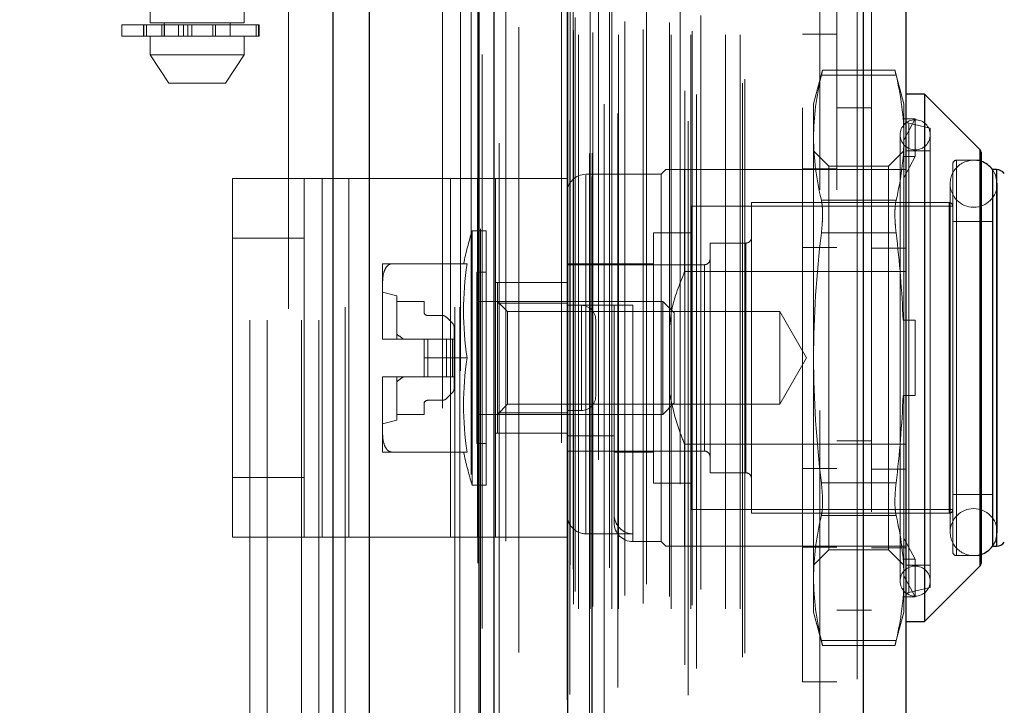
# Model space of a CAD drawing. Header units: inches. Extents: x 0.2 to 10.8, y 0.2 to 8.2.
# Tile 26 of 103: x 2.21 to 2.381, y 3.811 to 3.93. Entities that reach past the tile are written whole.
import ezdxf

# ---------------------------------------------------------------- set-up
doc = ezdxf.new("R2010")
doc.units = ezdxf.units.IN
doc.header["$MEASUREMENT"] = 0
doc.linetypes.add('HIDDEN', pattern=[0.07500000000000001, 0.05, -0.025])
doc.layers.add('DIMENSIONS', color=140, linetype='Continuous')
doc.styles.add('SLDTEXTSTYLE0', font='TXT', dxfattribs={"width": 0.7})
doc.dimstyles.new('SLDDIMSTYLE1', dxfattribs={"dimtxt": 0.0849609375, "dimasz": 0.13, "dimexe": 0, "dimexo": 0.0625, "dimgap": 0.021240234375, "dimtad": 0, "dimtih": 1, "dimtoh": 1, "dimlfac": 12, "dimrnd": 1e-09, "dimzin": 12, "dimdsep": 46, "dimtxsty": 'SLDTEXTSTYLE0', "dimsah": 1, "dimcen": 0.09, "dimadec": 0, "dimazin": 3, "dimtfac": 1, "dimtmove": 0, "dimatfit": 0, "dimfxl": 0, "dimfrac": 2, "dimtolj": 1, "dimtzin": 12, "dimarcsym": 0})

# ---------------------------------------------------------------- blocks, each defined once
blk = doc.blocks.new('_D_12')
at = {"layer": 'DIMENSIONS'}
for p, q in [((2.479845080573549, 3.726178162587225), (2.479845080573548, 3.976178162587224)), ((2.211951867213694, 3.726178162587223), (2.604845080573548, 3.726178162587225)), ((2.316477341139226, 3.57434482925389), (2.604845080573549, 3.574344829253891)), ((2.479845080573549, 3.357344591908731), (2.479845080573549, 3.57434482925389)), ((2.599704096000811, 3.357344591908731), (2.479845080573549, 3.357344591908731)), ((2.752896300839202, 3.357344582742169), (2.724366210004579, 3.357344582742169)), ((2.724366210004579, 3.357344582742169), (2.724366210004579, 3.222313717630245)), ((3.005365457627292, 3.357344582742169), (3.033895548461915, 3.357344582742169)), ((3.033895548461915, 3.357344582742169), (3.033895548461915, 3.222313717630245)), ((2.724366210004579, 3.222313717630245), (2.752896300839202, 3.222313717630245)), ((3.033895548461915, 3.222313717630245), (3.005365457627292, 3.222313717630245))]:
    blk.add_line(p, q, dxfattribs=at)
for points in [[(2.479845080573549, 3.726178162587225), (2.499845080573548, 3.856178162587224), (2.459845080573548, 3.856178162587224)], [(2.479845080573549, 3.57434482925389), (2.45984508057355, 3.444344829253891), (2.49984508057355, 3.444344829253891)]]:
    blk.add_solid(points, dxfattribs=at)
at = {"layer": 'DIMENSIONS', "char_height": 0.08333333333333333, "attachment_point": 1, "style": 'SLDTEXTSTYLE0'}
for s, insert in [('1.82', (2.752896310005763, 3.483786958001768)), ('46.3', (2.752896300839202, 3.329736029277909))]:
    blk.add_mtext(s, dxfattribs=dict(at, insert=insert))

msp = doc.modelspace()

# ---------------------------------------------------------------- linework, layer by layer
at = {"color": 7, "linetype": 'Continuous', "lineweight": 25}
for p, q in [((2.264355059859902, 3.580344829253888), (2.264355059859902, 5.192840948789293)), ((2.270719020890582, 3.580344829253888), (2.270719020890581, 5.191660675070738)), ((2.289794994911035, 3.580344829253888), (2.289794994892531, 5.182687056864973)), ((2.292431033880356, 3.580344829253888), (2.292431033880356, 5.182428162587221)), ((2.305234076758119, 5.156724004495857), (2.305234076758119, 3.606449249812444)), ((2.35675502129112, 5.147639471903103), (2.356755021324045, 3.615533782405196)), ((2.364192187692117, 5.144694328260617), (2.364192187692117, 3.618478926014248)), ((2.367473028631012, 3.917446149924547), (2.364192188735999, 3.917446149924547)), ((2.377123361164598, 3.907795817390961), (2.367473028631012, 3.917446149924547)), ((2.367473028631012, 3.917446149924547), (2.367473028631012, 3.825582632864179)), ((2.377123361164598, 3.907795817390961), (2.377123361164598, 3.835232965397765)), ((2.377315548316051, 3.907331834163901), (2.377315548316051, 3.835696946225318)), ((2.379284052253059, 3.904322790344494), (2.379284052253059, 3.838705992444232)), ((2.380024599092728, 3.904322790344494), (2.379313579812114, 3.904322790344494)), ((2.380024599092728, 3.904322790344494), (2.380024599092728, 3.838705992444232)), ((2.379313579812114, 3.838705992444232), (2.380024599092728, 3.838705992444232)), ((2.367473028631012, 3.825582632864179), (2.377123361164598, 3.835232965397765)), ((2.364192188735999, 3.825582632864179), (2.367473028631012, 3.825582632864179))]:
    msp.add_line(p, q, dxfattribs=at)
at = {"color": 7, "linetype": 'HIDDEN', "lineweight": 18}
for p, q in [((2.264355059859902, 5.192840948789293), (2.264355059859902, 3.580344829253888)), ((2.264355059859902, 5.192840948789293), (2.264355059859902, 3.580344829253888)), ((2.264355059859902, 3.580344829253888), (2.264355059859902, 5.192840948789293)), ((2.266476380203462, 3.580344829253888), (2.266476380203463, 5.191660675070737)), ((2.266476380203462, 3.580344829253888), (2.266476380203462, 5.191660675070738)), ((2.270719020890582, 3.580344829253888), (2.270719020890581, 5.191660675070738)), ((2.285552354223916, 3.580344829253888), (2.285552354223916, 5.182687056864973)), ((2.285552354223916, 3.580344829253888), (2.285552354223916, 5.182687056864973)), ((2.286431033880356, 3.580344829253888), (2.286431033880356, 5.182428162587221)), ((2.289794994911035, 3.580344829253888), (2.289794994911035, 5.182687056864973)), ((2.2900492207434, 3.593978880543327), (2.2900492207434, 5.169194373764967)), ((2.3094595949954, 3.60311520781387), (2.3094595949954, 5.160058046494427)), ((2.309459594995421, 3.603115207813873), (2.309459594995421, 5.160058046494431)), ((2.304192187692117, 5.156724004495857), (2.304192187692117, 3.606449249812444)), ((2.309034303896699, 3.607119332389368), (2.309034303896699, 5.156053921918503)), ((2.309543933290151, 3.607209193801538), (2.309543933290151, 5.155964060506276)), ((2.311597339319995, 3.608183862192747), (2.311597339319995, 5.154989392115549)), ((2.293304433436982, 3.608937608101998), (2.293304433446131, 5.154240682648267)), ((2.293304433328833, 3.608946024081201), (2.293304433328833, 5.154239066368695)), ((2.310605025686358, 5.153743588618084), (2.310605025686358, 3.609400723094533)), ((2.305131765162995, 5.151029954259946), (2.305131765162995, 3.612143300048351)), ((2.305158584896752, 3.611933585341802), (2.305158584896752, 5.151239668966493)), ((2.305610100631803, 3.612897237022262), (2.305610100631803, 5.150276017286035)), ((2.305610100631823, 3.612897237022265), (2.305610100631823, 5.150276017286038)), ((2.326271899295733, 3.61274755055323), (2.326271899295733, 5.150425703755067)), ((2.313995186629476, 3.614088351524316), (2.313995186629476, 5.149086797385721)), ((2.324840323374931, 5.149501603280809), (2.324840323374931, 3.613675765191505)), ((2.311628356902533, 3.615730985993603), (2.311628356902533, 5.147442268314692)), ((2.355713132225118, 5.147639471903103), (2.355713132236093, 3.615533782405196)), ((2.355713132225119, 3.615533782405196), (2.355713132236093, 5.147639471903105)), ((2.35675502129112, 3.615533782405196), (2.356755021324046, 5.147639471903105)), ((2.325687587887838, 3.618049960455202), (2.325687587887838, 5.145123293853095)), ((2.327683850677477, 3.617425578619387), (2.327683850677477, 5.145757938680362)), ((2.358192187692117, 5.144694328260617), (2.358192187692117, 3.618478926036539)), ((2.296741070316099, 3.620210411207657), (2.296741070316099, 5.142938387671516)), ((2.335704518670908, 3.619352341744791), (2.335704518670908, 5.143820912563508)), ((2.336137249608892, 3.620083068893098), (2.336137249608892, 5.143090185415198)), ((2.306281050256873, 3.628633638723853), (2.306281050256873, 5.134539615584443)), ((2.306281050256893, 3.628633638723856), (2.306281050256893, 5.134539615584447)), ((2.307124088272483, 3.627800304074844), (2.307124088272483, 5.135372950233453)), ((2.307124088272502, 3.627800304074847), (2.307124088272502, 5.135372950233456)), ((2.309197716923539, 5.135372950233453), (2.309197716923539, 3.627800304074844)), ((2.309197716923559, 3.627800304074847), (2.309197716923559, 5.135372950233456)), ((2.309614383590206, 3.62821697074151), (2.309614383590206, 5.134956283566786)), ((2.312531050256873, 5.134956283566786), (2.312531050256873, 3.62821697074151)), ((2.31294771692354, 3.627800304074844), (2.31294771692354, 5.135372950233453)), ((2.312947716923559, 5.135372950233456), (2.312947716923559, 3.627800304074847)), ((2.314120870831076, 3.627800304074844), (2.314120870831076, 5.135372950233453)), ((2.318419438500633, 3.628716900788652), (2.318419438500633, 5.134497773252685)), ((2.323291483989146, 3.627800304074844), (2.323291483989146, 5.135372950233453)), ((2.326736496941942, 3.627800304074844), (2.326736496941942, 5.135372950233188)), ((2.326948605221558, 3.628464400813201), (2.326948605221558, 5.13471179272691)), ((2.332771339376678, 3.627800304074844), (2.332771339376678, 5.135372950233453)), ((2.335303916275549, 3.627800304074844), (2.335303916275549, 5.135372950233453)), ((2.335303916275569, 3.627800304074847), (2.335303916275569, 5.135372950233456)), ((2.306525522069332, 3.630794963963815), (2.306525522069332, 5.132378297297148)), ((2.318966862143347, 3.632095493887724), (2.318966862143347, 5.131077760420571)), ((2.318966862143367, 3.632095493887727), (2.318966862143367, 5.131077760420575)), ((2.328463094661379, 3.631166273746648), (2.328463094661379, 5.132006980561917)), ((2.315210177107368, 5.130099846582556), (2.315210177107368, 3.633074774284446)), ((2.323022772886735, 5.129977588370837), (2.323022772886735, 3.633197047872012)), ((2.305663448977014, 3.63548653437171), (2.305663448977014, 5.127686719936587)), ((2.305663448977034, 3.635486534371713), (2.305663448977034, 5.127686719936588)), ((2.306210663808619, 3.634713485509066), (2.306210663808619, 5.128459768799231)), ((2.306210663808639, 3.634713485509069), (2.306210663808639, 5.128459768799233)), ((2.29033775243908, 5.12437540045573), (2.29033775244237, 3.638811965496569)), ((2.294471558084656, 3.639576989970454), (2.294471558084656, 5.123596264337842)), ((2.283431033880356, 3.662761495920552), (2.283431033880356, 5.100344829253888)), ((2.283431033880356, 3.662761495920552), (2.283431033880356, 5.100344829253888)), ((2.283431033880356, 3.662761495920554), (2.283431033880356, 5.100344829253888)), ((2.283431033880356, 3.662761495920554), (2.283431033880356, 5.100344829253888)), ((2.349192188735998, 3.700794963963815), (2.349192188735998, 5.062378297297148)), ((2.349192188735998, 3.700794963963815), (2.349192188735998, 5.062378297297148)), ((2.349192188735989, 5.062378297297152), (2.349192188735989, 3.700794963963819)), ((2.349192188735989, 5.062378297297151), (2.349192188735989, 3.700794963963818)), ((2.352192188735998, 3.700794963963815), (2.352192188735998, 5.062378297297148)), ((2.249847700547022, 3.778094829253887), (2.249847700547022, 4.32992816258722)), ((2.249847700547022, 3.778094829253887), (2.249847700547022, 4.32992816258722)), ((2.252847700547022, 3.778094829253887), (2.252847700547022, 4.32992816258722)), ((2.258847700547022, 3.778094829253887), (2.258847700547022, 4.32992816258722)), ((2.261847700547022, 3.778094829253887), (2.261847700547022, 4.32992816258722)), ((2.261847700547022, 3.778094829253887), (2.261847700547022, 4.32992816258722)), ((2.23244153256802, 4.175949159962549), (2.23244153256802, 3.929886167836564)), ((2.248845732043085, 3.929886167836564), (2.248845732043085, 4.175949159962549)), ((2.256597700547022, 3.98005316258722), (2.256597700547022, 3.662761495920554)), ((2.2275202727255, 3.929558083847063), (2.251359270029, 3.929558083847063)), ((2.2275202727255, 3.929558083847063), (2.2275202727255, 3.927589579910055)), ((2.231306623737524, 3.929558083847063), (2.231306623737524, 3.927589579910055)), ((2.231342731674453, 3.929558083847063), (2.231342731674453, 3.927589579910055)), ((2.231342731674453, 3.927589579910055), (2.231342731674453, 3.929558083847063)), ((2.231792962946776, 3.927589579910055), (2.231792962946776, 3.929558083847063)), ((2.231792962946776, 3.929558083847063), (2.231792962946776, 3.927589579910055)), ((2.240643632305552, 3.929886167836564), (2.23244153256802, 3.929886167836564)), ((2.234496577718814, 3.929558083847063), (2.234496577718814, 3.927589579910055)), ((2.234496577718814, 3.927589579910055), (2.234496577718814, 3.929558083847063)), ((2.234902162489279, 3.929886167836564), (2.234902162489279, 3.927589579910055)), ((2.234902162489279, 3.929558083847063), (2.234902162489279, 3.927589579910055)), ((2.234974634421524, 3.927589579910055), (2.234974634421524, 3.929558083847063)), ((2.234974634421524, 3.929558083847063), (2.234974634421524, 3.927589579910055)), ((2.234982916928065, 3.927589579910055), (2.234982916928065, 3.929558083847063)), ((2.237423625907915, 3.927589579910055), (2.237423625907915, 3.929558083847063)), ((2.237423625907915, 3.929558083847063), (2.237423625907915, 3.927589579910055)), ((2.238272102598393, 3.929558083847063), (2.238272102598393, 3.927589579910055)), ((2.238272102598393, 3.927589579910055), (2.238272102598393, 3.929558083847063)), ((2.238996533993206, 3.927589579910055), (2.238996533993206, 3.929558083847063)), ((2.238996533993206, 3.929558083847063), (2.238996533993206, 3.927589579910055)), ((2.239734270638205, 3.929558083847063), (2.239734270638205, 3.927589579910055)), ((2.239734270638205, 3.927589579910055), (2.239734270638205, 3.929558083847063)), ((2.248845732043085, 3.929886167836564), (2.240643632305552, 3.929886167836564)), ((2.243392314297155, 3.927589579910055), (2.243392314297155, 3.929558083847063)), ((2.243392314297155, 3.929558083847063), (2.243392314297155, 3.927589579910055)), ((2.243848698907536, 3.929558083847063), (2.243848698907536, 3.927589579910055)), ((2.243848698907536, 3.927589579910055), (2.243848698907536, 3.929558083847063)), ((2.246385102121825, 3.927589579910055), (2.246385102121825, 3.929886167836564)), ((2.250965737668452, 3.927589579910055), (2.250965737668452, 3.929558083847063)), ((2.250965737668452, 3.929558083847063), (2.250965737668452, 3.927589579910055)), ((2.251359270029, 3.927589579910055), (2.251359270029, 3.929558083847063)), ((2.251359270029, 3.929558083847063), (2.251359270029, 3.927589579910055)), ((2.251359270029, 3.929558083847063), (2.251479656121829, 3.929558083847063)), ((2.251479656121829, 3.927589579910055), (2.251479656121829, 3.929558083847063)), ((2.251359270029, 3.927589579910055), (2.2275202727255, 3.927589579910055)), ((2.23244153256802, 3.927589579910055), (2.23244153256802, 3.924308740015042)), ((2.248845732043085, 3.924308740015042), (2.248845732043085, 3.927589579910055)), ((2.251479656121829, 3.927589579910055), (2.251359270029, 3.927589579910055)), ((2.346192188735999, 3.815097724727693), (2.346192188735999, 3.927931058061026)), ((2.352192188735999, 3.927931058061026), (2.346192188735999, 3.927931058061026)), ((2.23244153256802, 3.924308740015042), (2.240643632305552, 3.924308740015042)), ((2.232441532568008, 3.924308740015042), (2.235722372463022, 3.919387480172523)), ((2.240643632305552, 3.924308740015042), (2.248845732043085, 3.924308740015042)), ((2.245564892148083, 3.919387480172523), (2.248845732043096, 3.924308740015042)), ((2.349680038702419, 3.921642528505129), (2.348116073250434, 3.91580572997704)), ((2.362506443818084, 3.920763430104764), (2.349473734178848, 3.920763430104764)), ((2.362506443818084, 3.920763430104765), (2.349473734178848, 3.920763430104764)), ((2.36232036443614, 3.921642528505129), (2.349659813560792, 3.921642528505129)), ((2.363864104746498, 3.91580572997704), (2.362300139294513, 3.921642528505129)), ((2.235722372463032, 3.919387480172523), (2.240643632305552, 3.919387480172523)), ((2.240643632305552, 3.919387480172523), (2.245564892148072, 3.919387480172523)), ((2.348116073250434, 3.91580572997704), (2.348116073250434, 3.909871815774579)), ((2.363864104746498, 3.91580572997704), (2.363864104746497, 3.909871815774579)), ((2.35819218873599, 3.915086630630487), (2.35219218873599, 3.915086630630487)), ((2.36373457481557, 3.913152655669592), (2.363864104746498, 3.912729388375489)), ((2.365832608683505, 3.913152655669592), (2.36373457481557, 3.913152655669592)), ((2.363864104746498, 3.909459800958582), (2.365832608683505, 3.913152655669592)), ((2.368457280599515, 3.911540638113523), (2.364700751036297, 3.912407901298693)), ((2.364700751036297, 3.830620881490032), (2.364700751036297, 3.912260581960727)), ((2.365832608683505, 3.906590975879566), (2.365832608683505, 3.913152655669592)), ((2.368457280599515, 3.911540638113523), (2.368457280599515, 3.831488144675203)), ((2.348116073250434, 3.909871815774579), (2.348116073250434, 3.871514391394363)), ((2.363207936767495, 3.910392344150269), (2.363207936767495, 3.832636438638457)), ((2.363864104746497, 3.909871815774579), (2.363864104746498, 3.87807607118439)), ((2.350780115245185, 3.904939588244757), (2.348116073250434, 3.907603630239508)), ((2.363864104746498, 3.907603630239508), (2.361200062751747, 3.904939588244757)), ((2.368457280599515, 3.907603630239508), (2.364192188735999, 3.907603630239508)), ((2.377123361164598, 3.835232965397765), (2.377123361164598, 3.907795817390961)), ((2.365832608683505, 3.906590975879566), (2.36373457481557, 3.906590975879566)), ((2.36373457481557, 3.906590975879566), (2.363864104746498, 3.906167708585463)), ((2.363864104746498, 3.902898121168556), (2.365832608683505, 3.906590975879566)), ((2.372394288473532, 3.905307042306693), (2.372394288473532, 3.837721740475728)), ((2.373050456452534, 3.837065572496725), (2.373050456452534, 3.905963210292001)), ((2.377315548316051, 3.905963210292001), (2.373050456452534, 3.905963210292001)), ((2.322361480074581, 3.904322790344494), (2.321541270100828, 3.903502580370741)), ((2.325642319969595, 3.904322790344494), (2.325642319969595, 3.886549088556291)), ((2.325642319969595, 3.904322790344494), (2.358192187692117, 3.904322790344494)), ((2.346192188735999, 3.904472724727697), (2.352192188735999, 3.904472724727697)), ((2.350780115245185, 3.904939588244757), (2.350780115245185, 3.838089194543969)), ((2.361200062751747, 3.904939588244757), (2.350780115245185, 3.904939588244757)), ((2.358192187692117, 3.904322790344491), (2.364192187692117, 3.904322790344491)), ((2.361200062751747, 3.904939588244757), (2.361200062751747, 3.838089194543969)), ((2.379313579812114, 3.904322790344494), (2.379284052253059, 3.904322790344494)), ((2.380024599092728, 3.838705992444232), (2.380024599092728, 3.904322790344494)), ((2.246803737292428, 3.84026603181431), (2.246803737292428, 3.90276603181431)), ((2.246803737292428, 3.90276603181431), (2.262430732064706, 3.90276603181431)), ((2.259303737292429, 3.84026603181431), (2.259303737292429, 3.90276603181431)), ((2.262430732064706, 3.84026603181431), (2.262430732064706, 3.90276603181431)), ((2.262430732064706, 3.90276603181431), (2.284823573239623, 3.90276603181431)), ((2.267117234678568, 3.84026603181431), (2.267117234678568, 3.90276603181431)), ((2.284823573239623, 3.84026603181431), (2.284823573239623, 3.90276603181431)), ((2.284823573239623, 3.90276603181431), (2.292637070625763, 3.90276603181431)), ((2.289510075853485, 3.84026603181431), (2.289510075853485, 3.90276603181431)), ((2.305137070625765, 3.90276603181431), (2.292637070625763, 3.90276603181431)), ((2.292637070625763, 3.90276603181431), (2.292637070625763, 3.84026603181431)), ((2.305137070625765, 3.90276603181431), (2.305137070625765, 3.84026603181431)), ((2.321541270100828, 3.903502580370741), (2.308417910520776, 3.903502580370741)), ((2.308417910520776, 3.840873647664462), (2.308417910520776, 3.903351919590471)), ((2.321541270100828, 3.903502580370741), (2.321541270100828, 3.839526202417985)), ((2.371931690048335, 3.901862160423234), (2.371931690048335, 3.841166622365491)), ((2.380133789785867, 3.841166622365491), (2.380133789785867, 3.901862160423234)), ((2.337289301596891, 3.898581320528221), (2.337289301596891, 3.844447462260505)), ((2.371738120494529, 3.898581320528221), (2.337289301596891, 3.898581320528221)), ((2.362506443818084, 3.898980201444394), (2.349473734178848, 3.898980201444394)), ((2.362506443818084, 3.898980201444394), (2.349473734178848, 3.898980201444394)), ((2.371738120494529, 3.844447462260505), (2.371738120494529, 3.898581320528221)), ((2.326790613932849, 3.897925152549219), (2.326790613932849, 3.845103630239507)), ((2.372394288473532, 3.897925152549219), (2.326790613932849, 3.897925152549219)), ((2.379284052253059, 3.895300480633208), (2.372394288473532, 3.895300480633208)), ((2.288587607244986, 3.893660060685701), (2.288587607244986, 3.849368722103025)), ((2.291029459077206, 3.893660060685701), (2.288587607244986, 3.893660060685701)), ((2.291029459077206, 3.893660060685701), (2.291029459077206, 3.849368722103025)), ((2.320228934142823, 3.8933319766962), (2.320228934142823, 3.849696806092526)), ((2.326790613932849, 3.8933319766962), (2.320228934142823, 3.8933319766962)), ((2.362506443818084, 3.893297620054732), (2.349473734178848, 3.893297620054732)), ((2.362506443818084, 3.893297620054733), (2.349473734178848, 3.893297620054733)), ((2.259303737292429, 3.892349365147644), (2.246803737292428, 3.892349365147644)), ((2.330071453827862, 3.891527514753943), (2.330071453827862, 3.851501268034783)), ((2.336305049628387, 3.891527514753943), (2.330071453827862, 3.891527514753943)), ((2.336305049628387, 3.851501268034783), (2.336305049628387, 3.891527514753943)), ((2.346192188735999, 3.890764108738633), (2.352192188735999, 3.890764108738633)), ((2.358192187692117, 3.890614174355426), (2.364192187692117, 3.890614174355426)), ((2.272984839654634, 3.887918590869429), (2.272984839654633, 3.884482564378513)), ((2.287698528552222, 3.887918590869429), (2.274561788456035, 3.887918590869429)), ((2.289389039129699, 3.886442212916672), (2.289389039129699, 3.856586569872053)), ((2.291029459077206, 3.886442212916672), (2.289389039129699, 3.886442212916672)), ((2.320228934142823, 3.887918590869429), (2.305137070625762, 3.887918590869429)), ((2.329087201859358, 3.887754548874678), (2.305137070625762, 3.887754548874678)), ((2.325642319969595, 3.886549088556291), (2.364192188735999, 3.886549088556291)), ((2.329087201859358, 3.855274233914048), (2.329087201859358, 3.887603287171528)), ((2.272984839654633, 3.884482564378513), (2.272984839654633, 3.874950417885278)), ((2.275445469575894, 3.882341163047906), (2.272984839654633, 3.882997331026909)), ((2.305137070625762, 3.884641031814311), (2.292637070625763, 3.884641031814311)), ((2.292997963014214, 3.884637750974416), (2.292997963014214, 3.881081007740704)), ((2.292997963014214, 3.884637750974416), (2.305137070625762, 3.884637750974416)), ((2.275445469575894, 3.882341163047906), (2.275445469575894, 3.874795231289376)), ((2.275445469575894, 3.881356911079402), (2.280202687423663, 3.881356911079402)), ((2.280202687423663, 3.881356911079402), (2.280202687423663, 3.879552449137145)), ((2.321825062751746, 3.881356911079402), (2.289389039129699, 3.881356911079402)), ((2.294774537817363, 3.879580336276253), (2.292997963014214, 3.881356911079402)), ((2.321825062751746, 3.881356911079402), (2.321825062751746, 3.861671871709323)), ((2.323837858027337, 3.879344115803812), (2.321825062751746, 3.881356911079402)), ((2.292997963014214, 3.881081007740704), (2.305137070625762, 3.881081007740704)), ((2.292997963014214, 3.881081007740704), (2.292997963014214, 3.861947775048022)), ((2.294774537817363, 3.879580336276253), (2.294774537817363, 3.863448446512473)), ((2.342207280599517, 3.879580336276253), (2.294774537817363, 3.879580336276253)), ((2.305137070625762, 3.880700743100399), (2.313339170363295, 3.880700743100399)), ((2.307637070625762, 3.880682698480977), (2.305137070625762, 3.880682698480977)), ((2.307637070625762, 3.862349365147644), (2.307637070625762, 3.880682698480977)), ((2.307637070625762, 3.880682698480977), (2.307637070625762, 3.862349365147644)), ((2.313339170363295, 3.857923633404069), (2.313339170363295, 3.880700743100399)), ((2.316620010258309, 3.880700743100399), (2.316620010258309, 3.839672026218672)), ((2.342207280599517, 3.879580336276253), (2.342207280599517, 3.863448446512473)), ((2.346864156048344, 3.871514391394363), (2.342207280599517, 3.879580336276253)), ((2.280858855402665, 3.878896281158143), (2.28340392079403, 3.878896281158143)), ((2.284099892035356, 3.878608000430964), (2.285163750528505, 3.877544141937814)), ((2.310137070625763, 3.864849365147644), (2.310137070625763, 3.878182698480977)), ((2.323837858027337, 3.879344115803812), (2.323837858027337, 3.863684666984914)), ((2.36373457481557, 3.87807607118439), (2.365832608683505, 3.87807607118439)), ((2.363864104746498, 3.864952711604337), (2.363864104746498, 3.87807607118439)), ((2.365832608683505, 3.864952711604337), (2.365832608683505, 3.87807607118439)), ((2.285452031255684, 3.87684817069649), (2.285452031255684, 3.874795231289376)), ((2.272984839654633, 3.874950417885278), (2.272984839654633, 3.874795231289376)), ((2.272984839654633, 3.874795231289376), (2.272985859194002, 3.874795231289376)), ((2.272985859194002, 3.874795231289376), (2.280202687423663, 3.874795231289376)), ((2.280202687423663, 3.874795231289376), (2.280202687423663, 3.871514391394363)), ((2.280858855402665, 3.874795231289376), (2.280202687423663, 3.874795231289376)), ((2.280858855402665, 3.874795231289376), (2.280858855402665, 3.86823355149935)), ((2.28340392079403, 3.874795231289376), (2.280858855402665, 3.874795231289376)), ((2.280858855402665, 3.874795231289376), (2.280858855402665, 3.86823355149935)), ((2.28340392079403, 3.874795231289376), (2.28340392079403, 3.86823355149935)), ((2.284099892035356, 3.874795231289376), (2.28340392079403, 3.874795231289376)), ((2.28340392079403, 3.874795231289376), (2.28340392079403, 3.86823355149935)), ((2.284099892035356, 3.874795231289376), (2.284099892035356, 3.86823355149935)), ((2.285163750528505, 3.874795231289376), (2.284099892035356, 3.874795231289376)), ((2.284099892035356, 3.874795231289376), (2.284099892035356, 3.86823355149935)), ((2.285163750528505, 3.874795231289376), (2.285163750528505, 3.86823355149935)), ((2.285452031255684, 3.874795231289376), (2.285163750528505, 3.874795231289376)), ((2.285163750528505, 3.874795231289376), (2.285163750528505, 3.86823355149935)), ((2.285452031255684, 3.874795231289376), (2.285452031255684, 3.86823355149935)), ((2.287698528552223, 3.871514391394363), (2.280202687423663, 3.871514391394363)), ((2.280202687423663, 3.86823355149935), (2.280202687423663, 3.871514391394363)), ((2.342207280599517, 3.863448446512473), (2.346864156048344, 3.871514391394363)), ((2.348116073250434, 3.871514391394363), (2.348116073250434, 3.833156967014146)), ((2.272984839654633, 3.86823355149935), (2.272984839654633, 3.868078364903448)), ((2.272984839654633, 3.86823355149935), (2.272985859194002, 3.86823355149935)), ((2.272984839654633, 3.868078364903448), (2.272984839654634, 3.858546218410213)), ((2.272985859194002, 3.86823355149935), (2.280202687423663, 3.86823355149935)), ((2.275445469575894, 3.86823355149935), (2.275445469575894, 3.86068761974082)), ((2.280858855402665, 3.86823355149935), (2.280202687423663, 3.86823355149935)), ((2.28340392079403, 3.86823355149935), (2.280858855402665, 3.86823355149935)), ((2.284099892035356, 3.86823355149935), (2.28340392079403, 3.86823355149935)), ((2.285163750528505, 3.86823355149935), (2.284099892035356, 3.86823355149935)), ((2.285452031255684, 3.86823355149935), (2.285163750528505, 3.86823355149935)), ((2.285452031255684, 3.86823355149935), (2.285452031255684, 3.866180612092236)), ((2.28340392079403, 3.864132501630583), (2.280858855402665, 3.864132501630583)), ((2.285163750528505, 3.865484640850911), (2.284099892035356, 3.864420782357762)), ((2.36373457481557, 3.864952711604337), (2.365832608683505, 3.864952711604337)), ((2.363864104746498, 3.864952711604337), (2.363864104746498, 3.833156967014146)), ((2.280202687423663, 3.86347633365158), (2.280202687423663, 3.861671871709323)), ((2.292997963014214, 3.861671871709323), (2.294774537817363, 3.863448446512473)), ((2.294774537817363, 3.863448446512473), (2.342207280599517, 3.863448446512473)), ((2.307637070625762, 3.862349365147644), (2.305137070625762, 3.862349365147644)), ((2.321825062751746, 3.861671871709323), (2.323837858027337, 3.863684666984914)), ((2.272984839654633, 3.860031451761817), (2.275445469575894, 3.86068761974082)), ((2.280202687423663, 3.861671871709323), (2.275445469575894, 3.861671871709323)), ((2.289389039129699, 3.861671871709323), (2.321825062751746, 3.861671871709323)), ((2.292997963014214, 3.861947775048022), (2.292997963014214, 3.858391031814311)), ((2.292997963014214, 3.861947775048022), (2.305137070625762, 3.861947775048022)), ((2.272984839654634, 3.858546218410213), (2.272984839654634, 3.855110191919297)), ((2.305137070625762, 3.858391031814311), (2.292637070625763, 3.858391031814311)), ((2.305137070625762, 3.857923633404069), (2.313339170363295, 3.857923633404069)), ((2.313339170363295, 3.857923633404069), (2.313339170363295, 3.844316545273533)), ((2.289389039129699, 3.856586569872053), (2.291029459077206, 3.856586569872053)), ((2.325642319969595, 3.856479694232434), (2.325642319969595, 3.838705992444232)), ((2.325642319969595, 3.856479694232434), (2.364192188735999, 3.856479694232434)), ((2.352192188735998, 3.857044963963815), (2.358192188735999, 3.857044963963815)), ((2.287698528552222, 3.855110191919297), (2.274561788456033, 3.855110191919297)), ((2.305137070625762, 3.855274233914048), (2.329087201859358, 3.855274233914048)), ((2.313339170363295, 3.855110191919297), (2.320228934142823, 3.855110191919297)), ((2.346192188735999, 3.852264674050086), (2.352192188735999, 3.852264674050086)), ((2.358192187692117, 3.85211473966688), (2.364192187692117, 3.85211473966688)), ((2.259303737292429, 3.850682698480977), (2.246803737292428, 3.850682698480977)), ((2.330071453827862, 3.851501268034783), (2.336305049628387, 3.851501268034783)), ((2.288587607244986, 3.849368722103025), (2.291029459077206, 3.849368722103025)), ((2.320228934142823, 3.849696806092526), (2.326790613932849, 3.849696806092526)), ((2.362506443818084, 3.849731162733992), (2.349473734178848, 3.849731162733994)), ((2.362506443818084, 3.849731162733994), (2.349473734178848, 3.849731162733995)), ((2.372394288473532, 3.847728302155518), (2.379284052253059, 3.847728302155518)), ((2.313339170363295, 3.844316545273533), (2.313339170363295, 3.842807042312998)), ((2.326790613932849, 3.845103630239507), (2.372394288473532, 3.845103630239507)), ((2.337289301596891, 3.844447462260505), (2.371738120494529, 3.844447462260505)), ((2.362506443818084, 3.844048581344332), (2.349473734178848, 3.844048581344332)), ((2.362506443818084, 3.844048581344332), (2.349473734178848, 3.844048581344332)), ((2.246803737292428, 3.84026603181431), (2.262430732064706, 3.84026603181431)), ((2.262430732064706, 3.84026603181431), (2.284823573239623, 3.84026603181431)), ((2.284823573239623, 3.84026603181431), (2.292637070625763, 3.84026603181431)), ((2.305137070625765, 3.84026603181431), (2.292637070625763, 3.84026603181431)), ((2.308417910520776, 3.840873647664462), (2.316620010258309, 3.840873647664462)), ((2.365832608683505, 3.83643780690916), (2.363864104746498, 3.84013066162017)), ((2.316620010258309, 3.839526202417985), (2.321541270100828, 3.839526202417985)), ((2.321541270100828, 3.839526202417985), (2.322361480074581, 3.838705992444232)), ((2.325642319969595, 3.838705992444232), (2.364192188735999, 3.838705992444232)), ((2.346192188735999, 3.838556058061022), (2.352192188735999, 3.838556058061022)), ((2.358192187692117, 3.838406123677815), (2.364192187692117, 3.838406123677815)), ((2.379284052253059, 3.838705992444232), (2.379313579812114, 3.838705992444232)), ((2.348116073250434, 3.835425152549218), (2.350780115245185, 3.838089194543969)), ((2.350780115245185, 3.838089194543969), (2.361200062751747, 3.838089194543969)), ((2.361200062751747, 3.838089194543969), (2.363864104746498, 3.835425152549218)), ((2.36373457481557, 3.83643780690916), (2.363864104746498, 3.836861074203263)), ((2.373050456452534, 3.837065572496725), (2.377315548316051, 3.837065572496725)), ((2.36373457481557, 3.83643780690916), (2.365832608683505, 3.83643780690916)), ((2.364192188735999, 3.835425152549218), (2.368457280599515, 3.835425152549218)), ((2.365832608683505, 3.83643780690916), (2.365832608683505, 3.829876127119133)), ((2.348116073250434, 3.833156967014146), (2.348116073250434, 3.827223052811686)), ((2.365832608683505, 3.829876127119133), (2.363864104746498, 3.833568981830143)), ((2.363864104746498, 3.833156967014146), (2.363864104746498, 3.827223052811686)), ((2.364700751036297, 3.830620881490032), (2.368457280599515, 3.831488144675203)), ((2.36373457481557, 3.829876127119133), (2.363864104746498, 3.830299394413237)), ((2.36373457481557, 3.829876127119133), (2.365832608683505, 3.829876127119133)), ((2.348116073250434, 3.827223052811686), (2.349680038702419, 3.821386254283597)), ((2.35219218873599, 3.827586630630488), (2.35819218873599, 3.827586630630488)), ((2.362300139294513, 3.821386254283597), (2.363864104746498, 3.827223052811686)), ((2.362506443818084, 3.822265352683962), (2.349473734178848, 3.822265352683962)), ((2.362506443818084, 3.822265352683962), (2.349473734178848, 3.822265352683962)), ((2.349659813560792, 3.821386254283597), (2.36232036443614, 3.821386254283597)), ((2.346192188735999, 3.815097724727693), (2.352192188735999, 3.815097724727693))]:
    msp.add_line(p, q, dxfattribs=at)
at = {"color": 7, "linetype": 'HIDDEN', "lineweight": 18, "flags": 128}
for points in [[(2.28654199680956, 5.169251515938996), (2.286541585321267, 4.394047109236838), (2.286541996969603, 3.593921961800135)], [(2.288441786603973, 5.151210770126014), (2.288441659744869, 4.394047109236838), (2.288441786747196, 3.611964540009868)], [(2.296741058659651, 3.620211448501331), (2.296740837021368, 4.31782356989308), (2.296741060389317, 5.142962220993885)], [(2.289612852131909, 5.135754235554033), (2.289612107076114, 4.394047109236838), (2.289612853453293, 3.627436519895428)], [(2.289612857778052, 5.135753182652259), (2.289612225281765, 4.413462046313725), (2.28961286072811, 3.627419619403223)], [(2.296728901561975, 3.629123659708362), (2.296729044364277, 4.369107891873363), (2.29672890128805, 5.134048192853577)], [(2.380133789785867, 3.901862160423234), (2.379821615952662, 3.903431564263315), (2.379313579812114, 3.904322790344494)], [(2.379313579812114, 3.838705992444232), (2.379821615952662, 3.839597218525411), (2.380133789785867, 3.841166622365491)]]:
    msp.add_lwpolyline(points, dxfattribs=at)
at = {"color": 7, "linetype": 'HIDDEN', "lineweight": 18}
for centre, radius, start, end in [((2.365832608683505, 3.910392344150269), 0.00262467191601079, 0, 180), ((2.364848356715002, 3.913047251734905), 0.0006561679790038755, 180.0000000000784, 256.999999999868), ((2.365832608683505, 3.910392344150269), 0.00262467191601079, 180, 0), ((2.376032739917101, 3.901862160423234), 0.004101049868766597, 71.77194722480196, 180), ((2.373050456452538, 3.905307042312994), 0.0006561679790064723, 90.00000000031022, 179.999999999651), ((2.308417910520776, 3.900221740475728), 0.003280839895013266, 90, 180), ((2.376032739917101, 3.901862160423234), 0.00410104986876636, 180, 0), ((2.371738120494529, 3.897925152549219), 0.0006561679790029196, 0, 90), ((2.362171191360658, 3.871514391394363), 0.07684383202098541, 163.2503397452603, 167.6739543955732), ((2.336305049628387, 3.892511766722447), 0.0009842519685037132, 270.0000000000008, 0), ((2.329087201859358, 3.888738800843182), 0.0009842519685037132, 270.0000000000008, 2.585154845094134e-11), ((2.343490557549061, 3.879716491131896), 0.05639170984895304, 171.636737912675, 188.3632620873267), ((2.280858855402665, 3.879552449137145), 0.0006561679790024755, 180, 270.0000000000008), ((2.307637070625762, 3.878182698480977), 0.002500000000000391, 0, 90), ((2.283403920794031, 3.877912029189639), 0.0009842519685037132, 45, 90.00000000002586), ((2.28446777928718, 3.87684817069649), 0.0009842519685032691, 0, 45), ((2.284607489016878, 3.874949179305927), 0.01162264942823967, 179.9938942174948, 180.7589344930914), ((2.284607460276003, 3.874949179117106), 0.01162262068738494, 179.9938932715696, 180.7589354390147), ((2.343490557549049, 3.863312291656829), 0.05639170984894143, 171.636737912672, 188.3632620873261), ((2.284607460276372, 3.868079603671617), 0.01162262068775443, 179.2410645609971, 180.0061067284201), ((2.284607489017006, 3.868079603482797), 0.01162264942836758, 179.241065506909, 180.0061057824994), ((2.28446777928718, 3.866180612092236), 0.0009842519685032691, 314.9999999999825, 0), ((2.280858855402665, 3.86347633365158), 0.0006561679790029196, 90, 180), ((2.283403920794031, 3.865116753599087), 0.0009842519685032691, 269.9999999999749, 315.0000000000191), ((2.307637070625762, 3.864849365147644), 0.002500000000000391, 270.0000000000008, 0), ((2.362171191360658, 3.871514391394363), 0.07684383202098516, 192.3260456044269, 196.7496602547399), ((2.329087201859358, 3.854289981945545), 0.0009842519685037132, 359.999999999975, 90), ((2.336305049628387, 3.850517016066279), 0.0009842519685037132, 359.999999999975, 90), ((2.376032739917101, 3.841166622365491), 0.00410104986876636, 0, 180), ((2.371738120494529, 3.845103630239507), 0.0006561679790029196, 270.0000000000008, 0), ((2.316620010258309, 3.842807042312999), 0.00328083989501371, 180.0000000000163, 270.0000000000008), ((2.376032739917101, 3.841166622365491), 0.004101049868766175, 180, 288.2280527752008), ((2.373050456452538, 3.837721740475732), 0.0006561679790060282, 180.000000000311, 269.9999999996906), ((2.365832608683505, 3.832636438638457), 0.00262467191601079, 0, 180), ((2.365832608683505, 3.832636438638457), 0.00262467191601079, 180, 0), ((2.364848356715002, 3.829981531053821), 0.0006561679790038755, 103.0000000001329, 179.9999999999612)]:
    msp.add_arc(centre, radius, start, end, dxfattribs=at)
at = {"color": 7, "linetype": 'Continuous', "lineweight": 25}
for centre, radius, start, end in [((2.376659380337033, 3.907331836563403), 0.0006561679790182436, 4.265505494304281e-10, 44.99999999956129), ((2.376032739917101, 3.901862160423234), 0.004101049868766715, 36.86989764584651, 71.77194722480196), ((2.380024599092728, 3.902682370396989), 0.001640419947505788, 34.84990457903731, 90.0000000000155), ((2.376032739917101, 3.841166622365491), 0.004101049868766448, 288.2280527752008, 323.1301023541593), ((2.380024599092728, 3.840346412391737), 0.001640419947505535, 269.9999999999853, 325.1500954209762), ((2.376659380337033, 3.835696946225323), 0.0006561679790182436, 315.0000000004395, 359.9999999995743)]:
    msp.add_arc(centre, radius, start, end, dxfattribs=at)
at = {"color": 7, "linetype": 'HIDDEN', "lineweight": 18}
for points in [[(2.349473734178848, 3.920763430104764), (2.348618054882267, 3.917145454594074), (2.348116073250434, 3.913516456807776), (2.348116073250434, 3.909871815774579)], [(2.363864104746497, 3.909871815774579), (2.363864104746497, 3.913516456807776), (2.363362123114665, 3.917145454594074), (2.362506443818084, 3.920763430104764)], [(2.348116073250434, 3.909871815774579), (2.348116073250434, 3.906227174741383), (2.348618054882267, 3.902598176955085), (2.349473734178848, 3.898980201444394)], [(2.362506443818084, 3.898980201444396), (2.363362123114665, 3.902598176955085), (2.363864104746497, 3.906227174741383), (2.363864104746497, 3.909871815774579)], [(2.349473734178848, 3.893297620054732), (2.348618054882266, 3.886061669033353), (2.348116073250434, 3.878803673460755), (2.348116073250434, 3.871514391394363)], [(2.36373457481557, 3.87807607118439), (2.363534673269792, 3.883166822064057), (2.363104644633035, 3.888239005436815), (2.362506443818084, 3.893297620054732)], [(2.27544546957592, 3.875649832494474), (2.275836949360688, 3.875369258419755), (2.276226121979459, 3.875085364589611), (2.276610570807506, 3.874795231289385)], [(2.348116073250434, 3.871514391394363), (2.348116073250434, 3.86422510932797), (2.348618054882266, 3.856967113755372), (2.349473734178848, 3.849731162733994)], [(2.276610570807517, 3.868233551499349), (2.276226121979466, 3.867943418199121), (2.275836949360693, 3.867659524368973), (2.27544546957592, 3.867378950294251)], [(2.362506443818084, 3.849731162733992), (2.363104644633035, 3.854789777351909), (2.363534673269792, 3.859861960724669), (2.36373457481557, 3.864952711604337)], [(2.348116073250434, 3.833156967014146), (2.348116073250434, 3.836801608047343), (2.348618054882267, 3.840430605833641), (2.349473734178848, 3.844048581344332)], [(2.363864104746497, 3.833156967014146), (2.363864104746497, 3.836801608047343), (2.363362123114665, 3.840430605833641), (2.362506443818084, 3.844048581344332)], [(2.349473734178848, 3.822265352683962), (2.348618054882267, 3.825883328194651), (2.348116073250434, 3.82951232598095), (2.348116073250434, 3.833156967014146)], [(2.362506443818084, 3.822265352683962), (2.363362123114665, 3.825883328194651), (2.363864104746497, 3.82951232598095), (2.363864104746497, 3.833156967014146)]]:
    msp.add_open_spline(points, degree=3, dxfattribs=at)
for points, knots in [([(2.349659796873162, 3.92155568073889), (2.349664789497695, 3.921577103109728), (2.349681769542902, 3.921649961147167), (2.349583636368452, 3.921228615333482), (2.34948837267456, 3.920825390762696), (2.349473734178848, 3.920763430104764)], [0, 0, 0, 0, 0.2606228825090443, 0.8863851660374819, 1, 1, 1, 1]), ([(2.362506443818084, 3.920763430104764), (2.362430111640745, 3.921088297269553), (2.362309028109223, 3.921603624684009), (2.362317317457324, 3.921568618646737), (2.36232038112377, 3.92155568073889)], [0, 0, 0, 0, 0.6304092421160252, 1, 1, 1, 1]), ([(2.325642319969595, 3.904322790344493), (2.324839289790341, 3.904322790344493), (2.323208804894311, 3.904322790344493), (2.322206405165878, 3.904322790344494), (2.322425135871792, 3.904322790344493), (2.322454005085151, 3.904322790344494)], [0, 0, 0, 0, 0.4572276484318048, 0.9283620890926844, 1, 1, 1, 1]), ([(2.349473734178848, 3.898980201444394), (2.349541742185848, 3.898692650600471), (2.349592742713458, 3.898346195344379), (2.349662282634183, 3.897537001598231), (2.349679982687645, 3.897075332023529), (2.349680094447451, 3.896086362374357), (2.349662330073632, 3.895545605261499), (2.349593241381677, 3.894443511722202), (2.349541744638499, 3.893872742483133), (2.349473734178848, 3.893297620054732)], [0, 0, 0, 0, 0.25, 0.25, 0.5, 0.5, 0.75, 0.75, 1, 1, 1, 1]), ([(2.362506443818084, 3.893297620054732), (2.362438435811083, 3.893872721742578), (2.362387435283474, 3.894436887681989), (2.362317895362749, 3.895543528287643), (2.362300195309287, 3.896081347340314), (2.362300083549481, 3.897070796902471), (2.3623178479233, 3.897535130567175), (2.362386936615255, 3.898341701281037), (2.362438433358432, 3.898692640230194), (2.362506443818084, 3.898980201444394)], [0, 0, 0, 0, 0.25, 0.25, 0.5, 0.5, 0.75, 0.75, 1, 1, 1, 1]), ([(2.274561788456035, 3.887918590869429), (2.274367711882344, 3.887905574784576), (2.274187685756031, 3.887832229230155), (2.273885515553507, 3.887627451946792), (2.2737612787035, 3.887497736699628), (2.273448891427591, 3.887080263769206), (2.273317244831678, 3.88676627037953), (2.273029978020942, 3.885805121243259), (2.272984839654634, 3.885143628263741), (2.272984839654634, 3.884482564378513)], [0, 0, 0, 0, 0.1249999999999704, 0.1249999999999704, 0.2499999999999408, 0.2499999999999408, 0.4999999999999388, 0.4999999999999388, 1, 1, 1, 1]), ([(2.272984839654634, 3.887918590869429), (2.272984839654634, 3.887918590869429), (2.27302997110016, 3.887918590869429), (2.273317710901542, 3.887918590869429), (2.273450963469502, 3.887918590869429), (2.273760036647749, 3.887918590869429), (2.273884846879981, 3.887918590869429), (2.274187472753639, 3.887918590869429), (2.274367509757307, 3.887918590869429), (2.274561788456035, 3.887918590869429)], [0, 0, 0, 0, 0.5000000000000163, 0.5000000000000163, 0.7500000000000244, 0.7500000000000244, 0.8750000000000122, 0.8750000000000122, 1, 1, 1, 1]), ([(2.325642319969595, 3.886549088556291), (2.324745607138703, 3.884350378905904), (2.323505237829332, 3.881309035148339), (2.323127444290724, 3.878064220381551), (2.32302277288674, 3.877165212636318)], [0, 0, 0, 0, 0.722940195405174, 0.9999999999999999, 0.9999999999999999, 0.9999999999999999, 0.9999999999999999]), ([(2.316620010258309, 3.880700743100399), (2.316175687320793, 3.880700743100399), (2.315739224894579, 3.880700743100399), (2.314935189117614, 3.880700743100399), (2.314569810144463, 3.880700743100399), (2.31397240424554, 3.880700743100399), (2.313735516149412, 3.880700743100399), (2.313420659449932, 3.880700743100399), (2.313339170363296, 3.880700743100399), (2.313339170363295, 3.880700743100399)], [0, 0, 0, 0, 0.25, 0.25, 0.5, 0.5, 0.75, 0.75, 1, 1, 1, 1]), ([(2.32302277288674, 3.86522602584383), (2.323460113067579, 3.863237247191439), (2.324116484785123, 3.86025243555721), (2.325260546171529, 3.857423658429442), (2.325642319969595, 3.856479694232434)], [0, 0, 0, 0, 0.6662995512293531, 1, 1, 1, 1]), ([(2.272984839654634, 3.858546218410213), (2.272984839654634, 3.85788499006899), (2.27302997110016, 3.857223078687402), (2.273317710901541, 3.856261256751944), (2.273450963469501, 3.855945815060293), (2.273760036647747, 3.855532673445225), (2.273884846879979, 3.855401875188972), (2.274187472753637, 3.855196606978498), (2.274367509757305, 3.85512322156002), (2.274561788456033, 3.855110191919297)], [0, 0, 0, 0, 0.5000000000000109, 0.5000000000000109, 0.7500000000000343, 0.7500000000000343, 0.8750000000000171, 0.8750000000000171, 1, 1, 1, 1]), ([(2.274561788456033, 3.855110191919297), (2.274367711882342, 3.855110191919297), (2.274187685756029, 3.855110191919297), (2.273885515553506, 3.855110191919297), (2.273761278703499, 3.855110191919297), (2.273448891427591, 3.855110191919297), (2.273317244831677, 3.855110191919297), (2.273029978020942, 3.855110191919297), (2.272984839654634, 3.855110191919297), (2.272984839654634, 3.855110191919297)], [0, 0, 0, 0, 0.1249999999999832, 0.1249999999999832, 0.2499999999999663, 0.2499999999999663, 0.4999999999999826, 0.4999999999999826, 1, 1, 1, 1]), ([(2.349473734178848, 3.849731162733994), (2.349541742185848, 3.849156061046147), (2.349592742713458, 3.848591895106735), (2.349662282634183, 3.847485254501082), (2.349679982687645, 3.846947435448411), (2.349680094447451, 3.845957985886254), (2.349662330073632, 3.84549365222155), (2.349593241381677, 3.844687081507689), (2.3495417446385, 3.844336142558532), (2.349473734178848, 3.844048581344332)], [0, 0, 0, 0, 0.25, 0.25, 0.5, 0.5, 0.75, 0.75, 1, 1, 1, 1]), ([(2.362506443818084, 3.844048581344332), (2.362438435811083, 3.844336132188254), (2.362387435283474, 3.844682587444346), (2.362317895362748, 3.845491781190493), (2.362300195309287, 3.845953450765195), (2.362300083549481, 3.846942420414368), (2.362317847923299, 3.847483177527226), (2.362386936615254, 3.848585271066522), (2.362438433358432, 3.849156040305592), (2.362506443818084, 3.849731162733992)], [0, 0, 0, 0, 0.25, 0.25, 0.5, 0.5, 0.75, 0.75, 1, 1, 1, 1]), ([(2.305137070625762, 3.844316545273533), (2.305137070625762, 3.843872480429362), (2.30521665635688, 3.843437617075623), (2.305533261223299, 3.842612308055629), (2.305767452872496, 3.842233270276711), (2.306666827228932, 3.841266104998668), (2.307528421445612, 3.840873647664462), (2.308417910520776, 3.840873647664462)], [0, 0, 0, 0, 0.2500000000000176, 0.2500000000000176, 0.5000000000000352, 0.5000000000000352, 1, 1, 1, 1]), ([(2.313339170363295, 3.844316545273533), (2.313339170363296, 3.843872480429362), (2.313418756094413, 3.843437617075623), (2.313735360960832, 3.842612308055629), (2.313969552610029, 3.842233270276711), (2.314868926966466, 3.841266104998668), (2.315730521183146, 3.840873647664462), (2.316620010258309, 3.840873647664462)], [0, 0, 0, 0, 0.25, 0.25, 0.5, 0.5, 1, 1, 1, 1]), ([(2.325642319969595, 3.838705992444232), (2.324839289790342, 3.838705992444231), (2.323208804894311, 3.838705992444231), (2.322206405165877, 3.838705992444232), (2.322425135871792, 3.838705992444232), (2.322454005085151, 3.838705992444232)], [0, 0, 0, 0, 0.4572276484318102, 0.9283620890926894, 1, 1, 1, 1]), ([(2.349473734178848, 3.822265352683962), (2.349550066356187, 3.821940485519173), (2.349671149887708, 3.821425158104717), (2.349662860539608, 3.821460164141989), (2.349659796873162, 3.821473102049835)], [0, 0, 0, 0, 0.6304092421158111, 1, 1, 1, 1]), ([(2.36232038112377, 3.821473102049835), (2.362315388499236, 3.821451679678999), (2.36229840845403, 3.821378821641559), (2.362396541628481, 3.821800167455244), (2.362491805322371, 3.822203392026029), (2.362506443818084, 3.822265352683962)], [0, 0, 0, 0, 0.2606228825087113, 0.8863851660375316, 1, 1, 1, 1])]:
    msp.add_open_spline(points, degree=3, knots=knots, dxfattribs=at)

# ---------------------------------------------------------------- dimensions: what is measured, and where the dimension line sits
at = {"layer": 'DIMENSIONS'}
dim = msp.add_linear_dim(base=(2.479845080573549, 3.726178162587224), p1=(2.266477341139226, 3.57434482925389), p2=(2.161951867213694, 3.726178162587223), angle=90.0000000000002, dimstyle='SLDDIMSTYLE1', dxfattribs=at)
dim.commit()
dim.dimension.update_dxf_attribs({"geometry": '_D_12', "text_midpoint": (2.47984508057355, 3.357344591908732), "dimtype": 160})

doc.saveas('drawing.dxf')
